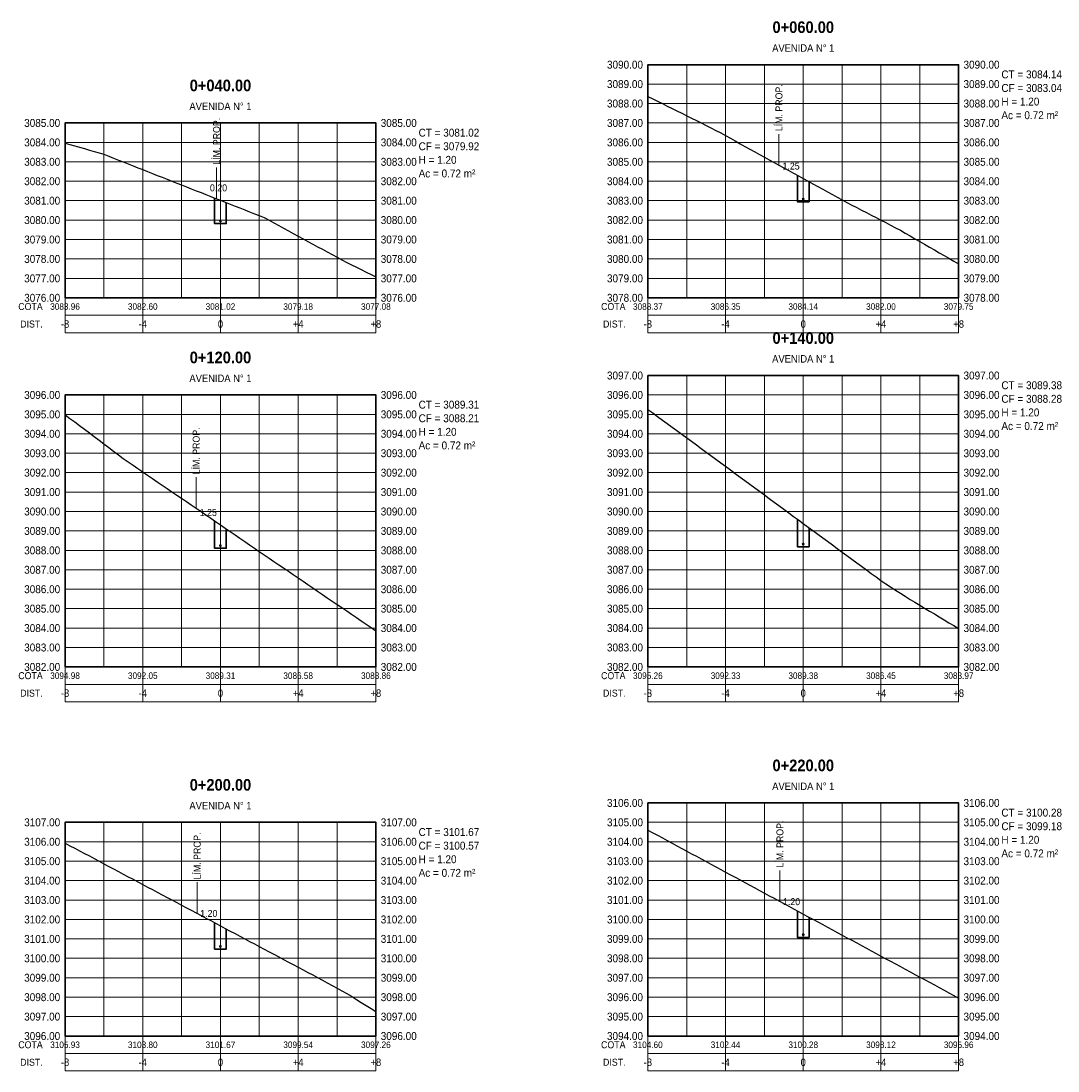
# Model space of a CAD drawing. Header units: metres. Extents: x 295850 to 310263, y 8095845 to 8104014.
# Tile 59 of 78: x 297250 to 297303, y 8103960 to 8104014. Entities that reach past the tile are written whole.
import ezdxf
from ezdxf.enums import TextEntityAlignment as Align

# ---------------------------------------------------------------- set-up
doc = ezdxf.new("R2010")
doc.units = ezdxf.units.M
doc.linetypes.add('CENTER', pattern=[5.08, 3.175, -0.635, 0.635, -0.635])
for name, color, linetype, lineweight in [('AP-EJES', 8, 'CENTER', 13), ('PERF-BANDAS', 7, 'Continuous', 18), ('PERF-MARCO', 7, 'Continuous', 35), ('SEC-GRILLA', 252, 'Continuous', 9), ('SEC-TERRENO', 32, 'Continuous', 25), ('SEC-TUB', 5, 'Continuous', 35), ('SEC-TXT', 7, 'Continuous', 18), ('SEC-ZANJA', 1, 'Continuous', 35)]:
    doc.layers.add(name, color=color, linetype=linetype, lineweight=lineweight)
doc.styles.add('ARIAL', font='arial.ttf')
doc.styles.add('ARIAL-B', font='arialbd.ttf')

# ---------------------------------------------------------------- blocks, each defined once
blk = doc.blocks.new('SECCION_AV1_004000')
at = {"layer": 'SEC-TUB'}
h = blk.add_hatch(color=256, dxfattribs=at)
h.dxf.hatch_style = 1
h.paths.add_polyline_path([(297260.037, 8104003.958), (297260.037, 8104003.963), (297260.036, 8104003.968), (297260.035, 8104003.972), (297260.032, 8104003.977), (297260.03, 8104003.981), (297260.027, 8104003.984), (297260.023, 8104003.988), (297260.019, 8104003.99), (297260.014, 8104003.993), (297260.01, 8104003.994), (297260.005, 8104003.995), (297260, 8104003.995), (297259.995, 8104003.995), (297259.99, 8104003.994), (297259.986, 8104003.993), (297259.981, 8104003.99), (297259.977, 8104003.988), (297259.973, 8104003.984), (297259.97, 8104003.981), (297259.968, 8104003.977), (297259.965, 8104003.972), (297259.964, 8104003.968), (297259.963, 8104003.963), (297259.963, 8104003.958), (297259.963, 8104003.953), (297259.964, 8104003.948), (297259.965, 8104003.944), (297259.968, 8104003.939), (297259.97, 8104003.935), (297259.973, 8104003.931), (297259.977, 8104003.928), (297259.981, 8104003.926), (297259.986, 8104003.923), (297259.99, 8104003.922), (297259.995, 8104003.921), (297260, 8104003.92), (297260.005, 8104003.921), (297260.01, 8104003.922), (297260.014, 8104003.923), (297260.019, 8104003.926), (297260.023, 8104003.928), (297260.027, 8104003.931), (297260.03, 8104003.935), (297260.032, 8104003.939), (297260.035, 8104003.944), (297260.036, 8104003.948), (297260.037, 8104003.953)])
at = {"layer": 'AP-EJES'}
for p, q in [((297260, 8104000), (297260, 8104009)), ((297259.8, 8104005.099), (297259.8, 8104006.699))]:
    blk.add_line(p, q, dxfattribs=at)
at = {"layer": 'PERF-BANDAS'}
for p, q in [((297252, 8104000), (297252, 8103998.2)), ((297256, 8104000), (297256, 8103998.2)), ((297260, 8104000), (297260, 8103998.2)), ((297264, 8104000), (297264, 8103998.2)), ((297268, 8104000), (297268, 8103998.2)), ((297252, 8103999.1), (297268, 8103999.1))]:
    blk.add_line(p, q, dxfattribs=at)
blk.add_lwpolyline([(297252, 8103998.2), (297268, 8103998.2), (297268, 8104000), (297252, 8104000)], close=True, dxfattribs=at)
at = {"layer": 'PERF-MARCO'}
blk.add_lwpolyline([(297252, 8104000), (297268, 8104000), (297268, 8104009), (297252, 8104009)], close=True, dxfattribs=at)
at = {"layer": 'SEC-GRILLA'}
for p, q in [((297252, 8104009), (297268, 8104009)), ((297252, 8104000), (297252, 8104009)), ((297254, 8104000), (297254, 8104009)), ((297256, 8104000), (297256, 8104009)), ((297258, 8104000), (297258, 8104009)), ((297260, 8104000), (297260, 8104009)), ((297262, 8104000), (297262, 8104009)), ((297264, 8104000), (297264, 8104009)), ((297266, 8104000), (297266, 8104009)), ((297268, 8104000), (297268, 8104009)), ((297252, 8104008), (297268, 8104008)), ((297252, 8104007), (297268, 8104007)), ((297252, 8104006), (297268, 8104006)), ((297252, 8104005), (297268, 8104005)), ((297252, 8104004), (297268, 8104004)), ((297252, 8104003), (297268, 8104003)), ((297252, 8104002), (297268, 8104002)), ((297252, 8104001), (297268, 8104001)), ((297252, 8104000), (297268, 8104000))]:
    blk.add_line(p, q, dxfattribs=at)
at = {"layer": 'SEC-TERRENO'}
blk.add_lwpolyline([(297252, 8104007.963), (297252.25, 8104007.892), (297252.5, 8104007.82), (297252.75, 8104007.749), (297253, 8104007.677), (297253.25, 8104007.606), (297253.5, 8104007.534), (297253.75, 8104007.462), (297254, 8104007.389), (297254.25, 8104007.29), (297254.5, 8104007.191), (297254.75, 8104007.093), (297255, 8104006.994), (297255.25, 8104006.895), (297255.5, 8104006.797), (297255.75, 8104006.698), (297256, 8104006.599), (297256.25, 8104006.501), (297256.5, 8104006.402), (297256.75, 8104006.303), (297257, 8104006.205), (297257.25, 8104006.106), (297257.5, 8104006.007), (297257.75, 8104005.909), (297258, 8104005.81), (297258.25, 8104005.711), (297258.5, 8104005.613), (297258.75, 8104005.514), (297259, 8104005.415), (297259.25, 8104005.317), (297259.5, 8104005.218), (297259.75, 8104005.119), (297260, 8104005.02), (297260.25, 8104004.922), (297260.5, 8104004.823), (297260.75, 8104004.724), (297261, 8104004.626), (297261.25, 8104004.527), (297261.5, 8104004.428), (297261.75, 8104004.33), (297262, 8104004.231), (297262.25, 8104004.132), (297262.5, 8104003.997), (297262.75, 8104003.861), (297263, 8104003.724), (297263.25, 8104003.587), (297263.5, 8104003.451), (297263.75, 8104003.314), (297264, 8104003.178), (297264.25, 8104003.041), (297264.5, 8104002.904), (297264.75, 8104002.768), (297265, 8104002.631), (297265.25, 8104002.495), (297265.5, 8104002.358), (297265.75, 8104002.221), (297266, 8104002.085), (297266.25, 8104001.948), (297266.5, 8104001.823), (297266.75, 8104001.698), (297267, 8104001.574), (297267.25, 8104001.45), (297267.5, 8104001.326), (297267.75, 8104001.202), (297268, 8104001.078)], dxfattribs=at)
at = {"layer": 'SEC-TUB'}
blk.add_circle((297260, 8104003.958), 0.0375, dxfattribs=at)
at = {"layer": 'SEC-ZANJA'}
blk.add_lwpolyline([(297259.7, 8104005.139), (297259.7, 8104003.82), (297260.3, 8104003.82), (297260.3, 8104004.902)], dxfattribs=at)
at = {"layer": 'SEC-TXT', "width": 0.9}
for s, height, style, p in [('0+040.00', 0.6, 'ARIAL-B', (297260, 8104010.45)), ('AVENIDA N° 1', 0.384, 'ARIAL', (297260, 8104009.55)), ('0.20', 0.36, 'ARIAL', (297259.9, 8104005.37))]:
    blk.add_text(s, height=height, dxfattribs=dict(at, style=style)).set_placement(p, align=Align.BOTTOM_CENTER)
at = {"layer": 'SEC-TXT', "style": 'ARIAL', "width": 0.9}
for s, height, p in [('3085.00', 0.408, (297251.75, 8104009)), ('3084.00', 0.408, (297251.75, 8104008)), ('3083.00', 0.408, (297251.75, 8104007)), ('3082.00', 0.408, (297251.75, 8104006)), ('3081.00', 0.408, (297251.75, 8104005)), ('3080.00', 0.408, (297251.75, 8104004)), ('3079.00', 0.408, (297251.75, 8104003)), ('3078.00', 0.408, (297251.75, 8104002)), ('3077.00', 0.408, (297251.75, 8104001)), ('3076.00', 0.408, (297251.75, 8104000)), ('COTA', 0.36, (297250.85, 8103999.55)), ('DIST.', 0.36, (297250.85, 8103998.65))]:
    blk.add_text(s, height=height, dxfattribs=at).set_placement(p, align=Align.MIDDLE_RIGHT)
blk.add_text('LÍM. PROP.', height=0.36, rotation=90, dxfattribs=at).set_placement((297259.8, 8104006.849), align=Align.MIDDLE_LEFT)
for s, p in [('3085.00', (297268.25, 8104009)), ('CT = 3081.02', (297270.2, 8104008.5)), ('3084.00', (297268.25, 8104008)), ('CF = 3079.92', (297270.2, 8104007.8)), ('3083.00', (297268.25, 8104007)), ('H = 1.20', (297270.2, 8104007.1)), ('Ac = 0.72 m²', (297270.2, 8104006.4)), ('3082.00', (297268.25, 8104006)), ('3081.00', (297268.25, 8104005)), ('3080.00', (297268.25, 8104004)), ('3079.00', (297268.25, 8104003)), ('3078.00', (297268.25, 8104002)), ('3077.00', (297268.25, 8104001)), ('3076.00', (297268.25, 8104000))]:
    blk.add_text(s, height=0.408, dxfattribs=at).set_placement(p, align=Align.MIDDLE_LEFT)
for s, height, p in [('3083.96', 0.336, (297252, 8103999.55)), ('3082.60', 0.336, (297256, 8103999.55)), ('3081.02', 0.336, (297260, 8103999.55)), ('3079.18', 0.336, (297264, 8103999.55)), ('3077.08', 0.336, (297268, 8103999.55)), ('-8', 0.384, (297252, 8103998.65)), ('-4', 0.384, (297256, 8103998.65)), ('0', 0.384, (297260, 8103998.65)), ('+4', 0.384, (297264, 8103998.65)), ('+8', 0.384, (297268, 8103998.65))]:
    blk.add_text(s, height=height, dxfattribs=at).set_placement(p, align=Align.MIDDLE_CENTER)
blk = doc.blocks.new('SECCION_AV1_006000')
at = {"layer": 'SEC-TUB'}
h = blk.add_hatch(color=256, dxfattribs=at)
h.dxf.hatch_style = 1
h.paths.add_polyline_path([(297290.037, 8104005.079), (297290.037, 8104005.084), (297290.036, 8104005.089), (297290.035, 8104005.094), (297290.032, 8104005.098), (297290.03, 8104005.102), (297290.027, 8104005.106), (297290.023, 8104005.109), (297290.019, 8104005.112), (297290.014, 8104005.114), (297290.01, 8104005.116), (297290.005, 8104005.117), (297290, 8104005.117), (297289.995, 8104005.117), (297289.99, 8104005.116), (297289.986, 8104005.114), (297289.981, 8104005.112), (297289.977, 8104005.109), (297289.973, 8104005.106), (297289.97, 8104005.102), (297289.968, 8104005.098), (297289.965, 8104005.094), (297289.964, 8104005.089), (297289.963, 8104005.084), (297289.963, 8104005.079), (297289.963, 8104005.075), (297289.964, 8104005.07), (297289.965, 8104005.065), (297289.968, 8104005.061), (297289.97, 8104005.057), (297289.973, 8104005.053), (297289.977, 8104005.05), (297289.981, 8104005.047), (297289.986, 8104005.045), (297289.99, 8104005.043), (297289.995, 8104005.042), (297290, 8104005.042), (297290.005, 8104005.042), (297290.01, 8104005.043), (297290.014, 8104005.045), (297290.019, 8104005.047), (297290.023, 8104005.05), (297290.027, 8104005.053), (297290.03, 8104005.057), (297290.032, 8104005.061), (297290.035, 8104005.065), (297290.036, 8104005.07), (297290.037, 8104005.075)])
at = {"layer": 'AP-EJES'}
for p, q in [((297290, 8104000), (297290, 8104012)), ((297288.75, 8104006.829), (297288.75, 8104008.429))]:
    blk.add_line(p, q, dxfattribs=at)
at = {"layer": 'PERF-BANDAS'}
for p, q in [((297282, 8104000), (297282, 8103998.2)), ((297286, 8104000), (297286, 8103998.2)), ((297290, 8104000), (297290, 8103998.2)), ((297294, 8104000), (297294, 8103998.2)), ((297298, 8104000), (297298, 8103998.2)), ((297282, 8103999.1), (297298, 8103999.1))]:
    blk.add_line(p, q, dxfattribs=at)
blk.add_lwpolyline([(297282, 8103998.2), (297298, 8103998.2), (297298, 8104000), (297282, 8104000)], close=True, dxfattribs=at)
at = {"layer": 'PERF-MARCO'}
blk.add_lwpolyline([(297282, 8104000), (297298, 8104000), (297298, 8104012), (297282, 8104012)], close=True, dxfattribs=at)
at = {"layer": 'SEC-GRILLA'}
for p, q in [((297282, 8104012), (297298, 8104012)), ((297282, 8104000), (297282, 8104012)), ((297284, 8104000), (297284, 8104012)), ((297286, 8104000), (297286, 8104012)), ((297288, 8104000), (297288, 8104012)), ((297290, 8104000), (297290, 8104012)), ((297292, 8104000), (297292, 8104012)), ((297294, 8104000), (297294, 8104012)), ((297296, 8104000), (297296, 8104012)), ((297298, 8104000), (297298, 8104012)), ((297282, 8104011), (297298, 8104011)), ((297282, 8104010), (297298, 8104010)), ((297282, 8104009), (297298, 8104009)), ((297282, 8104008), (297298, 8104008)), ((297282, 8104007), (297298, 8104007)), ((297282, 8104006), (297298, 8104006)), ((297282, 8104005), (297298, 8104005)), ((297282, 8104004), (297298, 8104004)), ((297282, 8104003), (297298, 8104003)), ((297282, 8104002), (297298, 8104002)), ((297282, 8104001), (297298, 8104001)), ((297282, 8104000), (297298, 8104000))]:
    blk.add_line(p, q, dxfattribs=at)
at = {"layer": 'SEC-TERRENO'}
blk.add_lwpolyline([(297282, 8104010.368), (297282.25, 8104010.244), (297282.5, 8104010.12), (297282.75, 8104009.995), (297283, 8104009.871), (297283.25, 8104009.746), (297283.5, 8104009.622), (297283.75, 8104009.497), (297284, 8104009.373), (297284.25, 8104009.248), (297284.5, 8104009.124), (297284.75, 8104008.999), (297285, 8104008.875), (297285.25, 8104008.75), (297285.5, 8104008.618), (297285.75, 8104008.486), (297286, 8104008.353), (297286.25, 8104008.22), (297286.5, 8104008.077), (297286.75, 8104007.93), (297287, 8104007.791), (297287.25, 8104007.653), (297287.5, 8104007.516), (297287.75, 8104007.379), (297288, 8104007.241), (297288.25, 8104007.104), (297288.5, 8104006.966), (297288.75, 8104006.829), (297289, 8104006.692), (297289.25, 8104006.554), (297289.5, 8104006.417), (297289.75, 8104006.279), (297290, 8104006.142), (297290.25, 8104006.005), (297290.5, 8104005.867), (297290.75, 8104005.73), (297291, 8104005.592), (297291.25, 8104005.455), (297291.5, 8104005.317), (297291.75, 8104005.18), (297292, 8104005.043), (297292.25, 8104004.906), (297292.5, 8104004.776), (297292.75, 8104004.646), (297293, 8104004.517), (297293.25, 8104004.387), (297293.5, 8104004.258), (297293.75, 8104004.128), (297294, 8104003.998), (297294.25, 8104003.869), (297294.5, 8104003.739), (297294.75, 8104003.609), (297295, 8104003.474), (297295.25, 8104003.33), (297295.5, 8104003.186), (297295.75, 8104003.042), (297296, 8104002.898), (297296.25, 8104002.754), (297296.5, 8104002.611), (297296.75, 8104002.467), (297297, 8104002.323), (297297.25, 8104002.179), (297297.5, 8104002.035), (297297.75, 8104001.891), (297298, 8104001.747)], dxfattribs=at)
at = {"layer": 'SEC-TUB'}
blk.add_circle((297290, 8104005.079), 0.0375, dxfattribs=at)
at = {"layer": 'SEC-ZANJA'}
blk.add_lwpolyline([(297289.7, 8104006.307), (297289.7, 8104004.942), (297290.3, 8104004.942), (297290.3, 8104005.977)], dxfattribs=at)
at = {"layer": 'SEC-TXT', "width": 0.9}
for s, height, style, p in [('0+060.00', 0.6, 'ARIAL-B', (297290, 8104013.45)), ('AVENIDA N° 1', 0.384, 'ARIAL', (297290, 8104012.55)), ('1.25', 0.36, 'ARIAL', (297289.375, 8104006.492))]:
    blk.add_text(s, height=height, dxfattribs=dict(at, style=style)).set_placement(p, align=Align.BOTTOM_CENTER)
at = {"layer": 'SEC-TXT', "style": 'ARIAL', "width": 0.9}
for s, height, p in [('3090.00', 0.408, (297281.75, 8104012)), ('3089.00', 0.408, (297281.75, 8104011)), ('3088.00', 0.408, (297281.75, 8104010)), ('3087.00', 0.408, (297281.75, 8104009)), ('3086.00', 0.408, (297281.75, 8104008)), ('3085.00', 0.408, (297281.75, 8104007)), ('3084.00', 0.408, (297281.75, 8104006)), ('3083.00', 0.408, (297281.75, 8104005)), ('3082.00', 0.408, (297281.75, 8104004)), ('3081.00', 0.408, (297281.75, 8104003)), ('3080.00', 0.408, (297281.75, 8104002)), ('3079.00', 0.408, (297281.75, 8104001)), ('3078.00', 0.408, (297281.75, 8104000)), ('COTA', 0.36, (297280.85, 8103999.55)), ('DIST.', 0.36, (297280.85, 8103998.65))]:
    blk.add_text(s, height=height, dxfattribs=at).set_placement(p, align=Align.MIDDLE_RIGHT)
for s, p in [('3090.00', (297298.25, 8104012)), ('CT = 3084.14', (297300.2, 8104011.5)), ('3089.00', (297298.25, 8104011)), ('CF = 3083.04', (297300.2, 8104010.8)), ('3088.00', (297298.25, 8104010)), ('H = 1.20', (297300.2, 8104010.1)), ('Ac = 0.72 m²', (297300.2, 8104009.4)), ('3087.00', (297298.25, 8104009)), ('3086.00', (297298.25, 8104008)), ('3085.00', (297298.25, 8104007)), ('3084.00', (297298.25, 8104006)), ('3083.00', (297298.25, 8104005)), ('3082.00', (297298.25, 8104004)), ('3081.00', (297298.25, 8104003)), ('3080.00', (297298.25, 8104002)), ('3079.00', (297298.25, 8104001)), ('3078.00', (297298.25, 8104000))]:
    blk.add_text(s, height=0.408, dxfattribs=at).set_placement(p, align=Align.MIDDLE_LEFT)
blk.add_text('LÍM. PROP.', height=0.36, rotation=90, dxfattribs=at).set_placement((297288.75, 8104008.579), align=Align.MIDDLE_LEFT)
for s, height, p in [('3088.37', 0.336, (297282, 8103999.55)), ('3086.35', 0.336, (297286, 8103999.55)), ('3084.14', 0.336, (297290, 8103999.55)), ('3082.00', 0.336, (297294, 8103999.55)), ('3079.75', 0.336, (297298, 8103999.55)), ('-8', 0.384, (297282, 8103998.65)), ('-4', 0.384, (297286, 8103998.65)), ('0', 0.384, (297290, 8103998.65)), ('+4', 0.384, (297294, 8103998.65)), ('+8', 0.384, (297298, 8103998.65))]:
    blk.add_text(s, height=height, dxfattribs=at).set_placement(p, align=Align.MIDDLE_CENTER)
blk = doc.blocks.new('SECCION_AV1_012000')
at = {"layer": 'SEC-TUB'}
h = blk.add_hatch(color=256, dxfattribs=at)
h.dxf.hatch_style = 1
h.paths.add_polyline_path([(297260.037, 8103987.247), (297260.037, 8103987.252), (297260.036, 8103987.257), (297260.035, 8103987.262), (297260.032, 8103987.266), (297260.03, 8103987.27), (297260.027, 8103987.274), (297260.023, 8103987.277), (297260.019, 8103987.28), (297260.014, 8103987.282), (297260.01, 8103987.284), (297260.005, 8103987.285), (297260, 8103987.285), (297259.995, 8103987.285), (297259.99, 8103987.284), (297259.986, 8103987.282), (297259.981, 8103987.28), (297259.977, 8103987.277), (297259.973, 8103987.274), (297259.97, 8103987.27), (297259.968, 8103987.266), (297259.965, 8103987.262), (297259.964, 8103987.257), (297259.963, 8103987.252), (297259.963, 8103987.247), (297259.963, 8103987.243), (297259.964, 8103987.238), (297259.965, 8103987.233), (297259.968, 8103987.229), (297259.97, 8103987.225), (297259.973, 8103987.221), (297259.977, 8103987.218), (297259.981, 8103987.215), (297259.986, 8103987.213), (297259.99, 8103987.211), (297259.995, 8103987.21), (297260, 8103987.21), (297260.005, 8103987.21), (297260.01, 8103987.211), (297260.014, 8103987.213), (297260.019, 8103987.215), (297260.023, 8103987.218), (297260.027, 8103987.221), (297260.03, 8103987.225), (297260.032, 8103987.229), (297260.035, 8103987.233), (297260.036, 8103987.238), (297260.037, 8103987.243)])
at = {"layer": 'AP-EJES'}
for p, q in [((297260, 8103981), (297260, 8103995)), ((297258.75, 8103989.165), (297258.75, 8103990.765))]:
    blk.add_line(p, q, dxfattribs=at)
at = {"layer": 'PERF-BANDAS'}
for p, q in [((297252, 8103981), (297252, 8103979.2)), ((297256, 8103981), (297256, 8103979.2)), ((297260, 8103981), (297260, 8103979.2)), ((297264, 8103981), (297264, 8103979.2)), ((297268, 8103981), (297268, 8103979.2)), ((297252, 8103980.1), (297268, 8103980.1))]:
    blk.add_line(p, q, dxfattribs=at)
blk.add_lwpolyline([(297252, 8103979.2), (297268, 8103979.2), (297268, 8103981), (297252, 8103981)], close=True, dxfattribs=at)
at = {"layer": 'PERF-MARCO'}
blk.add_lwpolyline([(297252, 8103981), (297268, 8103981), (297268, 8103995), (297252, 8103995)], close=True, dxfattribs=at)
at = {"layer": 'SEC-GRILLA'}
for p, q in [((297252, 8103995), (297268, 8103995)), ((297252, 8103981), (297252, 8103995)), ((297254, 8103981), (297254, 8103995)), ((297256, 8103981), (297256, 8103995)), ((297258, 8103981), (297258, 8103995)), ((297260, 8103981), (297260, 8103995)), ((297262, 8103981), (297262, 8103995)), ((297264, 8103981), (297264, 8103995)), ((297266, 8103981), (297266, 8103995)), ((297268, 8103981), (297268, 8103995)), ((297252, 8103994), (297268, 8103994)), ((297252, 8103993), (297268, 8103993)), ((297252, 8103992), (297268, 8103992)), ((297252, 8103991), (297268, 8103991)), ((297252, 8103990), (297268, 8103990)), ((297252, 8103989), (297268, 8103989)), ((297252, 8103988), (297268, 8103988)), ((297252, 8103987), (297268, 8103987)), ((297252, 8103986), (297268, 8103986)), ((297252, 8103985), (297268, 8103985)), ((297252, 8103984), (297268, 8103984)), ((297252, 8103983), (297268, 8103983)), ((297252, 8103982), (297268, 8103982)), ((297252, 8103981), (297268, 8103981))]:
    blk.add_line(p, q, dxfattribs=at)
at = {"layer": 'SEC-TERRENO'}
blk.add_lwpolyline([(297252, 8103993.983), (297252.25, 8103993.795), (297252.5, 8103993.608), (297252.75, 8103993.42), (297253, 8103993.233), (297253.25, 8103993.045), (297253.5, 8103992.858), (297253.75, 8103992.67), (297254, 8103992.483), (297254.25, 8103992.295), (297254.5, 8103992.108), (297254.75, 8103991.92), (297255, 8103991.733), (297255.25, 8103991.558), (297255.5, 8103991.387), (297255.75, 8103991.216), (297256, 8103991.045), (297256.25, 8103990.874), (297256.5, 8103990.703), (297256.75, 8103990.532), (297257, 8103990.361), (297257.25, 8103990.191), (297257.5, 8103990.02), (297257.75, 8103989.849), (297258, 8103989.678), (297258.25, 8103989.507), (297258.5, 8103989.336), (297258.75, 8103989.165), (297259, 8103988.994), (297259.25, 8103988.823), (297259.5, 8103988.652), (297259.75, 8103988.481), (297260, 8103988.31), (297260.25, 8103988.139), (297260.5, 8103987.968), (297260.75, 8103987.797), (297261, 8103987.626), (297261.25, 8103987.455), (297261.5, 8103987.284), (297261.75, 8103987.113), (297262, 8103986.943), (297262.25, 8103986.773), (297262.5, 8103986.603), (297262.75, 8103986.433), (297263, 8103986.262), (297263.25, 8103986.092), (297263.5, 8103985.922), (297263.75, 8103985.752), (297264, 8103985.582), (297264.25, 8103985.411), (297264.5, 8103985.241), (297264.75, 8103985.071), (297265, 8103984.901), (297265.25, 8103984.731), (297265.5, 8103984.56), (297265.75, 8103984.39), (297266, 8103984.22), (297266.25, 8103984.05), (297266.5, 8103983.88), (297266.75, 8103983.709), (297267, 8103983.539), (297267.25, 8103983.369), (297267.5, 8103983.199), (297267.75, 8103983.029), (297268, 8103982.858)], dxfattribs=at)
at = {"layer": 'SEC-TUB'}
blk.add_circle((297260, 8103987.247), 0.0375, dxfattribs=at)
at = {"layer": 'SEC-ZANJA'}
blk.add_lwpolyline([(297259.7, 8103988.515), (297259.7, 8103987.11), (297260.3, 8103987.11), (297260.3, 8103988.105)], dxfattribs=at)
at = {"layer": 'SEC-TXT', "width": 0.9}
for s, height, style, p in [('0+120.00', 0.6, 'ARIAL-B', (297260, 8103996.45)), ('AVENIDA N° 1', 0.384, 'ARIAL', (297260, 8103995.55)), ('1.25', 0.36, 'ARIAL', (297259.375, 8103988.66))]:
    blk.add_text(s, height=height, dxfattribs=dict(at, style=style)).set_placement(p, align=Align.BOTTOM_CENTER)
at = {"layer": 'SEC-TXT', "style": 'ARIAL', "width": 0.9}
for s, height, p in [('3096.00', 0.408, (297251.75, 8103995)), ('3095.00', 0.408, (297251.75, 8103994)), ('3094.00', 0.408, (297251.75, 8103993)), ('3093.00', 0.408, (297251.75, 8103992)), ('3092.00', 0.408, (297251.75, 8103991)), ('3091.00', 0.408, (297251.75, 8103990)), ('3090.00', 0.408, (297251.75, 8103989)), ('3089.00', 0.408, (297251.75, 8103988)), ('3088.00', 0.408, (297251.75, 8103987)), ('3087.00', 0.408, (297251.75, 8103986)), ('3086.00', 0.408, (297251.75, 8103985)), ('3085.00', 0.408, (297251.75, 8103984)), ('3084.00', 0.408, (297251.75, 8103983)), ('3083.00', 0.408, (297251.75, 8103982)), ('3082.00', 0.408, (297251.75, 8103981)), ('COTA', 0.36, (297250.85, 8103980.55)), ('DIST.', 0.36, (297250.85, 8103979.65))]:
    blk.add_text(s, height=height, dxfattribs=at).set_placement(p, align=Align.MIDDLE_RIGHT)
for s, p in [('3096.00', (297268.25, 8103995)), ('CT = 3089.31', (297270.2, 8103994.5)), ('3095.00', (297268.25, 8103994)), ('CF = 3088.21', (297270.2, 8103993.8)), ('3094.00', (297268.25, 8103993)), ('H = 1.20', (297270.2, 8103993.1)), ('Ac = 0.72 m²', (297270.2, 8103992.4)), ('3093.00', (297268.25, 8103992)), ('3092.00', (297268.25, 8103991)), ('3091.00', (297268.25, 8103990)), ('3090.00', (297268.25, 8103989)), ('3089.00', (297268.25, 8103988)), ('3088.00', (297268.25, 8103987)), ('3087.00', (297268.25, 8103986)), ('3086.00', (297268.25, 8103985)), ('3085.00', (297268.25, 8103984)), ('3084.00', (297268.25, 8103983)), ('3083.00', (297268.25, 8103982)), ('3082.00', (297268.25, 8103981))]:
    blk.add_text(s, height=0.408, dxfattribs=at).set_placement(p, align=Align.MIDDLE_LEFT)
blk.add_text('LÍM. PROP.', height=0.36, rotation=90, dxfattribs=at).set_placement((297258.75, 8103990.915), align=Align.MIDDLE_LEFT)
for s, height, p in [('3094.98', 0.336, (297252, 8103980.55)), ('3092.05', 0.336, (297256, 8103980.55)), ('3089.31', 0.336, (297260, 8103980.55)), ('3086.58', 0.336, (297264, 8103980.55)), ('3083.86', 0.336, (297268, 8103980.55)), ('-8', 0.384, (297252, 8103979.65)), ('-4', 0.384, (297256, 8103979.65)), ('0', 0.384, (297260, 8103979.65)), ('+4', 0.384, (297264, 8103979.65)), ('+8', 0.384, (297268, 8103979.65))]:
    blk.add_text(s, height=height, dxfattribs=at).set_placement(p, align=Align.MIDDLE_CENTER)
blk = doc.blocks.new('SECCION_AV1_014000')
at = {"layer": 'SEC-TUB'}
h = blk.add_hatch(color=256, dxfattribs=at)
h.dxf.hatch_style = 1
h.paths.add_polyline_path([(297290.037, 8103987.321), (297290.037, 8103987.326), (297290.036, 8103987.331), (297290.035, 8103987.335), (297290.032, 8103987.34), (297290.03, 8103987.344), (297290.027, 8103987.347), (297290.023, 8103987.351), (297290.019, 8103987.353), (297290.014, 8103987.356), (297290.01, 8103987.357), (297290.005, 8103987.358), (297290, 8103987.358), (297289.995, 8103987.358), (297289.99, 8103987.357), (297289.986, 8103987.356), (297289.981, 8103987.353), (297289.977, 8103987.351), (297289.973, 8103987.347), (297289.97, 8103987.344), (297289.968, 8103987.34), (297289.965, 8103987.335), (297289.964, 8103987.331), (297289.963, 8103987.326), (297289.963, 8103987.321), (297289.963, 8103987.316), (297289.964, 8103987.311), (297289.965, 8103987.307), (297289.968, 8103987.302), (297289.97, 8103987.298), (297289.973, 8103987.294), (297289.977, 8103987.291), (297289.981, 8103987.288), (297289.986, 8103987.286), (297289.99, 8103987.285), (297289.995, 8103987.284), (297290, 8103987.283), (297290.005, 8103987.284), (297290.01, 8103987.285), (297290.014, 8103987.286), (297290.019, 8103987.288), (297290.023, 8103987.291), (297290.027, 8103987.294), (297290.03, 8103987.298), (297290.032, 8103987.302), (297290.035, 8103987.307), (297290.036, 8103987.311), (297290.037, 8103987.316)])
at = {"layer": 'AP-EJES'}
blk.add_line((297290, 8103981), (297290, 8103996), dxfattribs=at)
at = {"layer": 'PERF-BANDAS'}
for p, q in [((297282, 8103981), (297282, 8103979.2)), ((297286, 8103981), (297286, 8103979.2)), ((297290, 8103981), (297290, 8103979.2)), ((297294, 8103981), (297294, 8103979.2)), ((297298, 8103981), (297298, 8103979.2)), ((297282, 8103980.1), (297298, 8103980.1))]:
    blk.add_line(p, q, dxfattribs=at)
blk.add_lwpolyline([(297282, 8103979.2), (297298, 8103979.2), (297298, 8103981), (297282, 8103981)], close=True, dxfattribs=at)
at = {"layer": 'PERF-MARCO'}
blk.add_lwpolyline([(297282, 8103981), (297298, 8103981), (297298, 8103996), (297282, 8103996)], close=True, dxfattribs=at)
at = {"layer": 'SEC-GRILLA'}
for p, q in [((297282, 8103996), (297298, 8103996)), ((297282, 8103981), (297282, 8103996)), ((297284, 8103981), (297284, 8103996)), ((297286, 8103981), (297286, 8103996)), ((297288, 8103981), (297288, 8103996)), ((297290, 8103981), (297290, 8103996)), ((297292, 8103981), (297292, 8103996)), ((297294, 8103981), (297294, 8103996)), ((297296, 8103981), (297296, 8103996)), ((297298, 8103981), (297298, 8103996)), ((297282, 8103995), (297298, 8103995)), ((297282, 8103994), (297298, 8103994)), ((297282, 8103993), (297298, 8103993)), ((297282, 8103992), (297298, 8103992)), ((297282, 8103991), (297298, 8103991)), ((297282, 8103990), (297298, 8103990)), ((297282, 8103989), (297298, 8103989)), ((297282, 8103988), (297298, 8103988)), ((297282, 8103987), (297298, 8103987)), ((297282, 8103986), (297298, 8103986)), ((297282, 8103985), (297298, 8103985)), ((297282, 8103984), (297298, 8103984)), ((297282, 8103983), (297298, 8103983)), ((297282, 8103982), (297298, 8103982)), ((297282, 8103981), (297298, 8103981))]:
    blk.add_line(p, q, dxfattribs=at)
at = {"layer": 'SEC-TERRENO'}
blk.add_lwpolyline([(297282, 8103994.256), (297282.25, 8103994.072), (297282.5, 8103993.889), (297282.75, 8103993.705), (297283, 8103993.522), (297283.25, 8103993.341), (297283.5, 8103993.161), (297283.75, 8103992.981), (297284, 8103992.797), (297284.25, 8103992.613), (297284.5, 8103992.429), (297284.75, 8103992.245), (297285, 8103992.061), (297285.25, 8103991.877), (297285.5, 8103991.693), (297285.75, 8103991.509), (297286, 8103991.325), (297286.25, 8103991.142), (297286.5, 8103990.958), (297286.75, 8103990.774), (297287, 8103990.59), (297287.25, 8103990.406), (297287.5, 8103990.222), (297287.75, 8103990.038), (297288, 8103989.854), (297288.25, 8103989.67), (297288.5, 8103989.486), (297288.75, 8103989.302), (297289, 8103989.119), (297289.25, 8103988.935), (297289.5, 8103988.751), (297289.75, 8103988.567), (297290, 8103988.383), (297290.25, 8103988.2), (297290.5, 8103988.016), (297290.75, 8103987.833), (297291, 8103987.649), (297291.25, 8103987.466), (297291.5, 8103987.282), (297291.75, 8103987.099), (297292, 8103986.915), (297292.25, 8103986.732), (297292.5, 8103986.548), (297292.75, 8103986.365), (297293, 8103986.181), (297293.25, 8103985.998), (297293.5, 8103985.814), (297293.75, 8103985.631), (297294, 8103985.455), (297294.25, 8103985.284), (297294.5, 8103985.114), (297294.75, 8103984.955), (297295, 8103984.796), (297295.25, 8103984.636), (297295.5, 8103984.478), (297295.75, 8103984.328), (297296, 8103984.178), (297296.25, 8103984.027), (297296.5, 8103983.877), (297296.75, 8103983.726), (297297, 8103983.576), (297297.25, 8103983.425), (297297.5, 8103983.275), (297297.75, 8103983.125), (297298, 8103982.974)], dxfattribs=at)
at = {"layer": 'SEC-TUB'}
blk.add_circle((297290, 8103987.321), 0.0375, dxfattribs=at)
at = {"layer": 'SEC-ZANJA'}
blk.add_lwpolyline([(297289.7, 8103988.604), (297289.7, 8103987.183), (297290.3, 8103987.183), (297290.3, 8103988.163)], dxfattribs=at)
at = {"layer": 'SEC-TXT', "width": 0.9}
for s, height, style, p in [('0+140.00', 0.6, 'ARIAL-B', (297290, 8103997.45)), ('AVENIDA N° 1', 0.384, 'ARIAL', (297290, 8103996.55))]:
    blk.add_text(s, height=height, dxfattribs=dict(at, style=style)).set_placement(p, align=Align.BOTTOM_CENTER)
at = {"layer": 'SEC-TXT', "style": 'ARIAL', "width": 0.9}
for s, height, p in [('3097.00', 0.408, (297281.75, 8103996)), ('3096.00', 0.408, (297281.75, 8103995)), ('3095.00', 0.408, (297281.75, 8103994)), ('3094.00', 0.408, (297281.75, 8103993)), ('3093.00', 0.408, (297281.75, 8103992)), ('3092.00', 0.408, (297281.75, 8103991)), ('3091.00', 0.408, (297281.75, 8103990)), ('3090.00', 0.408, (297281.75, 8103989)), ('3089.00', 0.408, (297281.75, 8103988)), ('3088.00', 0.408, (297281.75, 8103987)), ('3087.00', 0.408, (297281.75, 8103986)), ('3086.00', 0.408, (297281.75, 8103985)), ('3085.00', 0.408, (297281.75, 8103984)), ('3084.00', 0.408, (297281.75, 8103983)), ('3083.00', 0.408, (297281.75, 8103982)), ('3082.00', 0.408, (297281.75, 8103981)), ('COTA', 0.36, (297280.85, 8103980.55)), ('DIST.', 0.36, (297280.85, 8103979.65))]:
    blk.add_text(s, height=height, dxfattribs=at).set_placement(p, align=Align.MIDDLE_RIGHT)
for s, p in [('3097.00', (297298.25, 8103996)), ('CT = 3089.38', (297300.2, 8103995.5)), ('3096.00', (297298.25, 8103995)), ('CF = 3088.28', (297300.2, 8103994.8)), ('3095.00', (297298.25, 8103994)), ('H = 1.20', (297300.2, 8103994.1)), ('Ac = 0.72 m²', (297300.2, 8103993.4)), ('3094.00', (297298.25, 8103993)), ('3093.00', (297298.25, 8103992)), ('3092.00', (297298.25, 8103991)), ('3091.00', (297298.25, 8103990)), ('3090.00', (297298.25, 8103989)), ('3089.00', (297298.25, 8103988)), ('3088.00', (297298.25, 8103987)), ('3087.00', (297298.25, 8103986)), ('3086.00', (297298.25, 8103985)), ('3085.00', (297298.25, 8103984)), ('3084.00', (297298.25, 8103983)), ('3083.00', (297298.25, 8103982)), ('3082.00', (297298.25, 8103981))]:
    blk.add_text(s, height=0.408, dxfattribs=at).set_placement(p, align=Align.MIDDLE_LEFT)
for s, height, p in [('3095.26', 0.336, (297282, 8103980.55)), ('3092.33', 0.336, (297286, 8103980.55)), ('3089.38', 0.336, (297290, 8103980.55)), ('3086.45', 0.336, (297294, 8103980.55)), ('3083.97', 0.336, (297298, 8103980.55)), ('-8', 0.384, (297282, 8103979.65)), ('-4', 0.384, (297286, 8103979.65)), ('0', 0.384, (297290, 8103979.65)), ('+4', 0.384, (297294, 8103979.65)), ('+8', 0.384, (297298, 8103979.65))]:
    blk.add_text(s, height=height, dxfattribs=at).set_placement(p, align=Align.MIDDLE_CENTER)
blk = doc.blocks.new('SECCION_AV1_020000')
at = {"layer": 'SEC-TUB'}
h = blk.add_hatch(color=256, dxfattribs=at)
h.dxf.hatch_style = 1
h.paths.add_polyline_path([(297260.037, 8103966.61), (297260.037, 8103966.615), (297260.036, 8103966.62), (297260.035, 8103966.625), (297260.032, 8103966.629), (297260.03, 8103966.633), (297260.027, 8103966.637), (297260.023, 8103966.64), (297260.019, 8103966.643), (297260.014, 8103966.645), (297260.01, 8103966.646), (297260.005, 8103966.647), (297260, 8103966.648), (297259.995, 8103966.647), (297259.99, 8103966.646), (297259.986, 8103966.645), (297259.981, 8103966.643), (297259.977, 8103966.64), (297259.973, 8103966.637), (297259.97, 8103966.633), (297259.968, 8103966.629), (297259.965, 8103966.625), (297259.964, 8103966.62), (297259.963, 8103966.615), (297259.963, 8103966.61), (297259.963, 8103966.605), (297259.964, 8103966.601), (297259.965, 8103966.596), (297259.968, 8103966.591), (297259.97, 8103966.587), (297259.973, 8103966.584), (297259.977, 8103966.58), (297259.981, 8103966.578), (297259.986, 8103966.576), (297259.99, 8103966.574), (297259.995, 8103966.573), (297260, 8103966.573), (297260.005, 8103966.573), (297260.01, 8103966.574), (297260.014, 8103966.576), (297260.019, 8103966.578), (297260.023, 8103966.58), (297260.027, 8103966.584), (297260.03, 8103966.587), (297260.032, 8103966.591), (297260.035, 8103966.596), (297260.036, 8103966.601), (297260.037, 8103966.605)])
at = {"layer": 'AP-EJES'}
for p, q in [((297260, 8103962), (297260, 8103973)), ((297258.8, 8103968.312), (297258.8, 8103969.912))]:
    blk.add_line(p, q, dxfattribs=at)
at = {"layer": 'PERF-BANDAS'}
for p, q in [((297252, 8103962), (297252, 8103960.2)), ((297256, 8103962), (297256, 8103960.2)), ((297260, 8103962), (297260, 8103960.2)), ((297264, 8103962), (297264, 8103960.2)), ((297268, 8103962), (297268, 8103960.2)), ((297252, 8103961.1), (297268, 8103961.1))]:
    blk.add_line(p, q, dxfattribs=at)
blk.add_lwpolyline([(297252, 8103960.2), (297268, 8103960.2), (297268, 8103962), (297252, 8103962)], close=True, dxfattribs=at)
at = {"layer": 'PERF-MARCO'}
blk.add_lwpolyline([(297252, 8103962), (297268, 8103962), (297268, 8103973), (297252, 8103973)], close=True, dxfattribs=at)
at = {"layer": 'SEC-GRILLA'}
for p, q in [((297252, 8103973), (297268, 8103973)), ((297252, 8103962), (297252, 8103973)), ((297254, 8103962), (297254, 8103973)), ((297256, 8103962), (297256, 8103973)), ((297258, 8103962), (297258, 8103973)), ((297260, 8103962), (297260, 8103973)), ((297262, 8103962), (297262, 8103973)), ((297264, 8103962), (297264, 8103973)), ((297266, 8103962), (297266, 8103973)), ((297268, 8103962), (297268, 8103973)), ((297252, 8103972), (297268, 8103972)), ((297252, 8103971), (297268, 8103971)), ((297252, 8103970), (297268, 8103970)), ((297252, 8103969), (297268, 8103969)), ((297252, 8103968), (297268, 8103968)), ((297252, 8103967), (297268, 8103967)), ((297252, 8103966), (297268, 8103966)), ((297252, 8103965), (297268, 8103965)), ((297252, 8103964), (297268, 8103964)), ((297252, 8103963), (297268, 8103963)), ((297252, 8103962), (297268, 8103962))]:
    blk.add_line(p, q, dxfattribs=at)
at = {"layer": 'SEC-TERRENO'}
blk.add_lwpolyline([(297252, 8103971.929), (297252.25, 8103971.798), (297252.5, 8103971.667), (297252.75, 8103971.533), (297253, 8103971.4), (297253.25, 8103971.267), (297253.5, 8103971.134), (297253.75, 8103971.001), (297254, 8103970.868), (297254.25, 8103970.735), (297254.5, 8103970.602), (297254.75, 8103970.468), (297255, 8103970.335), (297255.25, 8103970.202), (297255.5, 8103970.069), (297255.75, 8103969.936), (297256, 8103969.803), (297256.25, 8103969.67), (297256.5, 8103969.537), (297256.75, 8103969.403), (297257, 8103969.27), (297257.25, 8103969.137), (297257.5, 8103969.004), (297257.75, 8103968.871), (297258, 8103968.738), (297258.25, 8103968.605), (297258.5, 8103968.472), (297258.75, 8103968.338), (297259, 8103968.205), (297259.25, 8103968.072), (297259.5, 8103967.939), (297259.75, 8103967.806), (297260, 8103967.673), (297260.25, 8103967.54), (297260.5, 8103967.406), (297260.75, 8103967.273), (297261, 8103967.14), (297261.25, 8103967.007), (297261.5, 8103966.874), (297261.75, 8103966.741), (297262, 8103966.608), (297262.25, 8103966.475), (297262.5, 8103966.341), (297262.75, 8103966.208), (297263, 8103966.075), (297263.25, 8103965.942), (297263.5, 8103965.809), (297263.75, 8103965.676), (297264, 8103965.543), (297264.25, 8103965.41), (297264.5, 8103965.276), (297264.75, 8103965.143), (297265, 8103965.009), (297265.25, 8103964.872), (297265.5, 8103964.735), (297265.75, 8103964.599), (297266, 8103964.462), (297266.25, 8103964.325), (297266.5, 8103964.188), (297266.75, 8103964.045), (297267, 8103963.888), (297267.25, 8103963.731), (297267.5, 8103963.574), (297267.75, 8103963.417), (297268, 8103963.26)], dxfattribs=at)
at = {"layer": 'SEC-TUB'}
blk.add_circle((297260, 8103966.61), 0.0375, dxfattribs=at)
at = {"layer": 'SEC-ZANJA'}
blk.add_lwpolyline([(297259.7, 8103967.832), (297259.7, 8103966.473), (297260.3, 8103966.473), (297260.3, 8103967.513)], dxfattribs=at)
at = {"layer": 'SEC-TXT', "width": 0.9}
for s, height, style, p in [('0+200.00', 0.6, 'ARIAL-B', (297260, 8103974.45)), ('AVENIDA N° 1', 0.384, 'ARIAL', (297260, 8103973.55)), ('1.20', 0.36, 'ARIAL', (297259.4, 8103968.023))]:
    blk.add_text(s, height=height, dxfattribs=dict(at, style=style)).set_placement(p, align=Align.BOTTOM_CENTER)
at = {"layer": 'SEC-TXT', "style": 'ARIAL', "width": 0.9}
for s, height, p in [('3107.00', 0.408, (297251.75, 8103973)), ('3106.00', 0.408, (297251.75, 8103972)), ('3105.00', 0.408, (297251.75, 8103971)), ('3104.00', 0.408, (297251.75, 8103970)), ('3103.00', 0.408, (297251.75, 8103969)), ('3102.00', 0.408, (297251.75, 8103968)), ('3101.00', 0.408, (297251.75, 8103967)), ('3100.00', 0.408, (297251.75, 8103966)), ('3099.00', 0.408, (297251.75, 8103965)), ('3098.00', 0.408, (297251.75, 8103964)), ('3097.00', 0.408, (297251.75, 8103963)), ('3096.00', 0.408, (297251.75, 8103962)), ('COTA', 0.36, (297250.85, 8103961.55)), ('DIST.', 0.36, (297250.85, 8103960.65))]:
    blk.add_text(s, height=height, dxfattribs=at).set_placement(p, align=Align.MIDDLE_RIGHT)
for s, p in [('3107.00', (297268.25, 8103973)), ('CT = 3101.67', (297270.2, 8103972.5)), ('3106.00', (297268.25, 8103972)), ('CF = 3100.57', (297270.2, 8103971.8)), ('3105.00', (297268.25, 8103971)), ('H = 1.20', (297270.2, 8103971.1)), ('Ac = 0.72 m²', (297270.2, 8103970.4)), ('3104.00', (297268.25, 8103970)), ('3103.00', (297268.25, 8103969)), ('3102.00', (297268.25, 8103968)), ('3101.00', (297268.25, 8103967)), ('3100.00', (297268.25, 8103966)), ('3099.00', (297268.25, 8103965)), ('3098.00', (297268.25, 8103964)), ('3097.00', (297268.25, 8103963)), ('3096.00', (297268.25, 8103962))]:
    blk.add_text(s, height=0.408, dxfattribs=at).set_placement(p, align=Align.MIDDLE_LEFT)
blk.add_text('LÍM. PROP.', height=0.36, rotation=90, dxfattribs=at).set_placement((297258.8, 8103970.062), align=Align.MIDDLE_LEFT)
for s, height, p in [('3105.93', 0.336, (297252, 8103961.55)), ('3103.80', 0.336, (297256, 8103961.55)), ('3101.67', 0.336, (297260, 8103961.55)), ('3099.54', 0.336, (297264, 8103961.55)), ('3097.26', 0.336, (297268, 8103961.55)), ('-8', 0.384, (297252, 8103960.65)), ('-4', 0.384, (297256, 8103960.65)), ('0', 0.384, (297260, 8103960.65)), ('+4', 0.384, (297264, 8103960.65)), ('+8', 0.384, (297268, 8103960.65))]:
    blk.add_text(s, height=height, dxfattribs=at).set_placement(p, align=Align.MIDDLE_CENTER)
blk = doc.blocks.new('SECCION_AV1_022000')
at = {"layer": 'SEC-TUB'}
h = blk.add_hatch(color=256, dxfattribs=at)
h.dxf.hatch_style = 1
h.paths.add_polyline_path([(297290.037, 8103967.217), (297290.037, 8103967.222), (297290.036, 8103967.227), (297290.035, 8103967.231), (297290.032, 8103967.236), (297290.03, 8103967.24), (297290.027, 8103967.243), (297290.023, 8103967.247), (297290.019, 8103967.249), (297290.014, 8103967.252), (297290.01, 8103967.253), (297290.005, 8103967.254), (297290, 8103967.254), (297289.995, 8103967.254), (297289.99, 8103967.253), (297289.986, 8103967.252), (297289.981, 8103967.249), (297289.977, 8103967.247), (297289.973, 8103967.243), (297289.97, 8103967.24), (297289.968, 8103967.236), (297289.965, 8103967.231), (297289.964, 8103967.227), (297289.963, 8103967.222), (297289.963, 8103967.217), (297289.963, 8103967.212), (297289.964, 8103967.207), (297289.965, 8103967.203), (297289.968, 8103967.198), (297289.97, 8103967.194), (297289.973, 8103967.19), (297289.977, 8103967.187), (297289.981, 8103967.184), (297289.986, 8103967.182), (297289.99, 8103967.181), (297289.995, 8103967.18), (297290, 8103967.179), (297290.005, 8103967.18), (297290.01, 8103967.181), (297290.014, 8103967.182), (297290.019, 8103967.184), (297290.023, 8103967.187), (297290.027, 8103967.19), (297290.03, 8103967.194), (297290.032, 8103967.198), (297290.035, 8103967.203), (297290.036, 8103967.207), (297290.037, 8103967.212)])
at = {"layer": 'AP-EJES'}
for p, q in [((297290, 8103962), (297290, 8103974)), ((297288.8, 8103968.928), (297288.8, 8103970.528))]:
    blk.add_line(p, q, dxfattribs=at)
at = {"layer": 'PERF-BANDAS'}
for p, q in [((297282, 8103962), (297282, 8103960.2)), ((297286, 8103962), (297286, 8103960.2)), ((297290, 8103962), (297290, 8103960.2)), ((297294, 8103962), (297294, 8103960.2)), ((297298, 8103962), (297298, 8103960.2)), ((297282, 8103961.1), (297298, 8103961.1))]:
    blk.add_line(p, q, dxfattribs=at)
blk.add_lwpolyline([(297282, 8103960.2), (297298, 8103960.2), (297298, 8103962), (297282, 8103962)], close=True, dxfattribs=at)
at = {"layer": 'PERF-MARCO'}
blk.add_lwpolyline([(297282, 8103962), (297298, 8103962), (297298, 8103974), (297282, 8103974)], close=True, dxfattribs=at)
at = {"layer": 'SEC-GRILLA'}
for p, q in [((297282, 8103974), (297298, 8103974)), ((297282, 8103962), (297282, 8103974)), ((297284, 8103962), (297284, 8103974)), ((297286, 8103962), (297286, 8103974)), ((297288, 8103962), (297288, 8103974)), ((297290, 8103962), (297290, 8103974)), ((297292, 8103962), (297292, 8103974)), ((297294, 8103962), (297294, 8103974)), ((297296, 8103962), (297296, 8103974)), ((297298, 8103962), (297298, 8103974)), ((297282, 8103973), (297298, 8103973)), ((297282, 8103972), (297298, 8103972)), ((297282, 8103971), (297298, 8103971)), ((297282, 8103970), (297298, 8103970)), ((297282, 8103969), (297298, 8103969)), ((297282, 8103968), (297298, 8103968)), ((297282, 8103967), (297298, 8103967)), ((297282, 8103966), (297298, 8103966)), ((297282, 8103965), (297298, 8103965)), ((297282, 8103964), (297298, 8103964)), ((297282, 8103963), (297298, 8103963)), ((297282, 8103962), (297298, 8103962))]:
    blk.add_line(p, q, dxfattribs=at)
at = {"layer": 'SEC-TERRENO'}
blk.add_lwpolyline([(297282, 8103972.603), (297282.25, 8103972.468), (297282.5, 8103972.333), (297282.75, 8103972.198), (297283, 8103972.063), (297283.25, 8103971.927), (297283.5, 8103971.792), (297283.75, 8103971.657), (297284, 8103971.522), (297284.25, 8103971.387), (297284.5, 8103971.252), (297284.75, 8103971.117), (297285, 8103970.982), (297285.25, 8103970.847), (297285.5, 8103970.712), (297285.75, 8103970.576), (297286, 8103970.441), (297286.25, 8103970.306), (297286.5, 8103970.171), (297286.75, 8103970.036), (297287, 8103969.901), (297287.25, 8103969.766), (297287.5, 8103969.631), (297287.75, 8103969.495), (297288, 8103969.36), (297288.25, 8103969.225), (297288.5, 8103969.09), (297288.75, 8103968.955), (297289, 8103968.82), (297289.25, 8103968.685), (297289.5, 8103968.55), (297289.75, 8103968.415), (297290, 8103968.279), (297290.25, 8103968.144), (297290.5, 8103968.009), (297290.75, 8103967.874), (297291, 8103967.739), (297291.25, 8103967.604), (297291.5, 8103967.469), (297291.75, 8103967.334), (297292, 8103967.199), (297292.25, 8103967.063), (297292.5, 8103966.928), (297292.75, 8103966.793), (297293, 8103966.658), (297293.25, 8103966.523), (297293.5, 8103966.388), (297293.75, 8103966.253), (297294, 8103966.118), (297294.25, 8103965.982), (297294.5, 8103965.847), (297294.75, 8103965.712), (297295, 8103965.577), (297295.25, 8103965.442), (297295.5, 8103965.307), (297295.75, 8103965.172), (297296, 8103965.037), (297296.25, 8103964.902), (297296.5, 8103964.766), (297296.75, 8103964.631), (297297, 8103964.496), (297297.25, 8103964.361), (297297.5, 8103964.226), (297297.75, 8103964.091), (297298, 8103963.956)], dxfattribs=at)
at = {"layer": 'SEC-TUB'}
blk.add_circle((297290, 8103967.217), 0.0375, dxfattribs=at)
at = {"layer": 'SEC-ZANJA'}
blk.add_lwpolyline([(297289.7, 8103968.442), (297289.7, 8103967.079), (297290.3, 8103967.079), (297290.3, 8103968.117)], dxfattribs=at)
at = {"layer": 'SEC-TXT', "width": 0.9}
for s, height, style, p in [('0+220.00', 0.6, 'ARIAL-B', (297290, 8103975.45)), ('AVENIDA N° 1', 0.384, 'ARIAL', (297290, 8103974.55)), ('1.20', 0.36, 'ARIAL', (297289.4, 8103968.629))]:
    blk.add_text(s, height=height, dxfattribs=dict(at, style=style)).set_placement(p, align=Align.BOTTOM_CENTER)
at = {"layer": 'SEC-TXT', "style": 'ARIAL', "width": 0.9}
for s, height, p in [('3106.00', 0.408, (297281.75, 8103974)), ('3105.00', 0.408, (297281.75, 8103973)), ('3104.00', 0.408, (297281.75, 8103972)), ('3103.00', 0.408, (297281.75, 8103971)), ('3102.00', 0.408, (297281.75, 8103970)), ('3101.00', 0.408, (297281.75, 8103969)), ('3100.00', 0.408, (297281.75, 8103968)), ('3099.00', 0.408, (297281.75, 8103967)), ('3098.00', 0.408, (297281.75, 8103966)), ('3097.00', 0.408, (297281.75, 8103965)), ('3096.00', 0.408, (297281.75, 8103964)), ('3095.00', 0.408, (297281.75, 8103963)), ('3094.00', 0.408, (297281.75, 8103962)), ('COTA', 0.36, (297280.85, 8103961.55)), ('DIST.', 0.36, (297280.85, 8103960.65))]:
    blk.add_text(s, height=height, dxfattribs=at).set_placement(p, align=Align.MIDDLE_RIGHT)
for s, p in [('3106.00', (297298.25, 8103974)), ('CT = 3100.28', (297300.2, 8103973.5)), ('3105.00', (297298.25, 8103973)), ('CF = 3099.18', (297300.2, 8103972.8)), ('H = 1.20', (297300.2, 8103972.1)), ('3104.00', (297298.25, 8103972)), ('3103.00', (297298.25, 8103971)), ('Ac = 0.72 m²', (297300.2, 8103971.4)), ('3102.00', (297298.25, 8103970)), ('3101.00', (297298.25, 8103969)), ('3100.00', (297298.25, 8103968)), ('3099.00', (297298.25, 8103967)), ('3098.00', (297298.25, 8103966)), ('3097.00', (297298.25, 8103965)), ('3096.00', (297298.25, 8103964)), ('3095.00', (297298.25, 8103963)), ('3094.00', (297298.25, 8103962))]:
    blk.add_text(s, height=0.408, dxfattribs=at).set_placement(p, align=Align.MIDDLE_LEFT)
blk.add_text('LÍM. PROP.', height=0.36, rotation=90, dxfattribs=at).set_placement((297288.8, 8103970.678), align=Align.MIDDLE_LEFT)
for s, height, p in [('3104.60', 0.336, (297282, 8103961.55)), ('3102.44', 0.336, (297286, 8103961.55)), ('3100.28', 0.336, (297290, 8103961.55)), ('3098.12', 0.336, (297294, 8103961.55)), ('3095.96', 0.336, (297298, 8103961.55)), ('-8', 0.384, (297282, 8103960.65)), ('-4', 0.384, (297286, 8103960.65)), ('0', 0.384, (297290, 8103960.65)), ('+4', 0.384, (297294, 8103960.65)), ('+8', 0.384, (297298, 8103960.65))]:
    blk.add_text(s, height=height, dxfattribs=at).set_placement(p, align=Align.MIDDLE_CENTER)

msp = doc.modelspace()

# ---------------------------------------------------------------- block references
at = {"layer": 'SEC-GRILLA'}
for name in ['SECCION_AV1_006000', 'SECCION_AV1_004000', 'SECCION_AV1_014000', 'SECCION_AV1_012000', 'SECCION_AV1_022000', 'SECCION_AV1_020000']:
    msp.add_blockref(name, (0, 0), dxfattribs=at)

doc.saveas('drawing.dxf')
